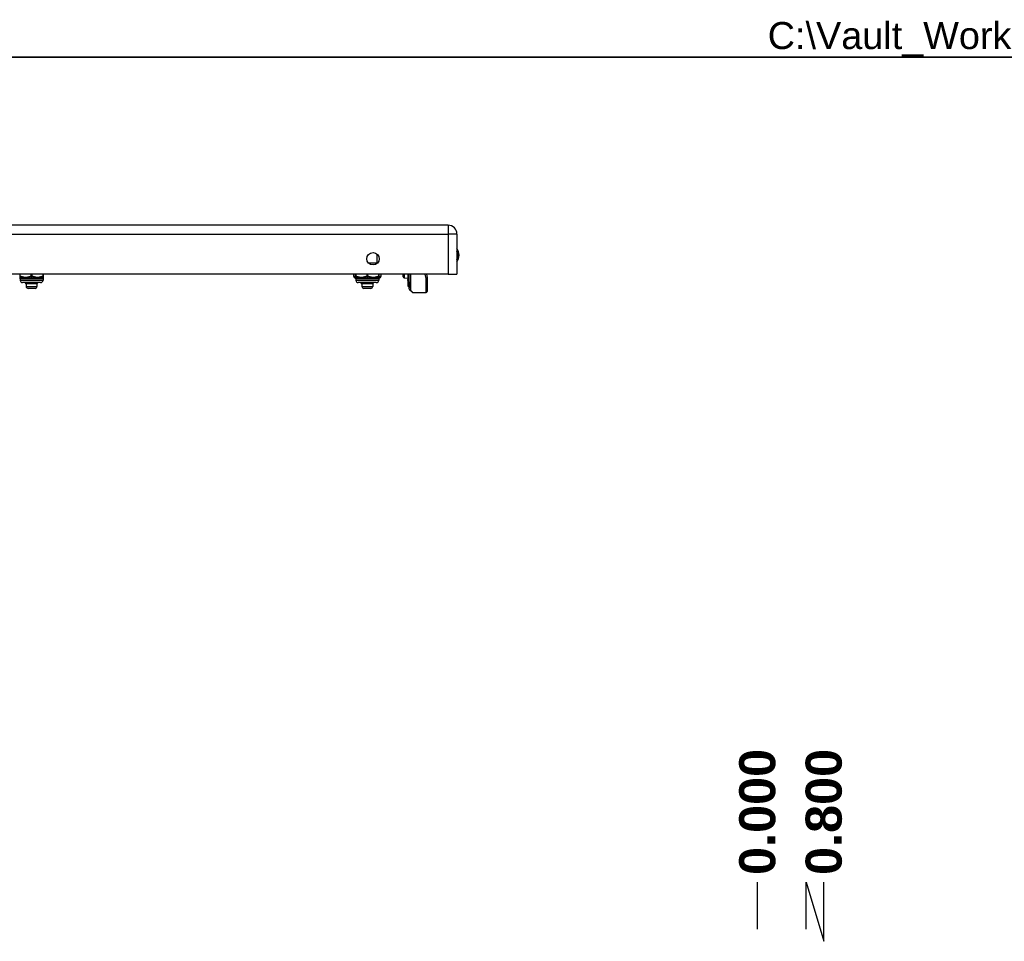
# Model space of a CAD drawing. Header units: inches. Extents: x 0 to 101, y -11 to 66.
# Tile 92 of 118: x 21 to 41, y 47 to 66. Entities that reach past the tile are written whole.
import ezdxf

# ---------------------------------------------------------------- set-up
doc = ezdxf.new("R2010")
doc.units = ezdxf.units.IN
doc.header["$LTSCALE"] = 6.067211
doc.header["$MEASUREMENT"] = 0
doc.layers.get('0').update_dxf_attribs({"lineweight": 25})
for name, color, linetype, lineweight in [('Dimensions(ANSI)', 7, 'Continuous', 25), ('Sketch Geometry(ANSI)', 7, 'Continuous', 25), ('Symbols(ANSI)', 7, 'Continuous', 25), ('Visible Edges(ANSI)', 7, 'Continuous', 25), ('Visible Tangent Edges(ANSI)', 7, 'Continuous', 25)]:
    doc.layers.add(name, color=color, linetype=linetype, lineweight=lineweight)
doc.styles.add('Current-ANSI', font='arial.ttf')
doc.styles.add('Dimension-ANSI', font='arialbd.ttf')
doc.dimstyles.new('INCH-ANSI-VERTICAL', dxfattribs={"dimscale": 6.067211, "dimtxt": 0.12, "dimasz": 0.098425, "dimexe": 0.04, "dimexo": 0.04, "dimgap": 0.031496, "dimtad": 0, "dimtih": 1, "dimtoh": 1, "dimdec": 3, "dimrnd": 1e-08, "dimzin": 0, "dimdsep": 46, "dimtxsty": 'Dimension-ANSI', "dimcen": 0.09, "dimdle": 0.312, "dimclrd": 179, "dimclre": 179, "dimclrt": 7, "dimadec": 1, "dimazin": 0, "dimtfac": 1, "dimtdec": 3, "dimtofl": 0, "dimtmove": 0, "dimatfit": 3, "dimfxl": 1, "dimtolj": 1, "dimtzin": 4, "dimlwd": 25, "dimlwe": 25, "dimarcsym": 0})

# ---------------------------------------------------------------- blocks, each defined once
blk = doc.blocks.new('*D20')
at = {"layer": 'Defpoints', "color": 0, "linetype": 'Continuous', "transparency": 16777216}
for p in [(35.6, 48.213), (35.6, 47.018), (35.6, 47.018)]:
    blk.add_point(p, dxfattribs=at)
at = {"layer": 'Dimensions(ANSI)', "color": 179, "linetype": 'Continuous', "lineweight": 25, "true_color": 0x262658, "transparency": 16777216}
blk.add_line((35.6, 47.261), (35.6, 48.213), dxfattribs=at)
at = {"layer": 'Dimensions(ANSI)', "color": 7, "linetype": 'Continuous', "lineweight": 25, "transparency": 16777216, "insert": (35.6, 49.63), "char_height": 0.7281, "attachment_point": 5, "rotation": 90, "style": 'Dimension-ANSI'}
blk.add_mtext('\\A1;0.000', dxfattribs=at)
blk = doc.blocks.new('*D21')
at = {"layer": 'Defpoints', "color": 0, "linetype": 'Continuous', "transparency": 16777216}
for p in [(36.94, 48.213), (35.6, 47.018), (36.585, 47.018)]:
    blk.add_point(p, dxfattribs=at)
at = {"layer": 'Dimensions(ANSI)', "color": 179, "linetype": 'Continuous', "lineweight": 25, "true_color": 0x262658, "transparency": 16777216}
for p, q in [((36.585, 47.261), (36.585, 48.213)), ((36.585, 48.213), (36.94, 47.018)), ((36.94, 47.018), (36.94, 48.213))]:
    blk.add_line(p, q, dxfattribs=at)
at = {"layer": 'Dimensions(ANSI)', "color": 7, "linetype": 'Continuous', "lineweight": 25, "transparency": 16777216, "insert": (36.94, 49.63), "char_height": 0.7281, "attachment_point": 5, "rotation": 90, "style": 'Dimension-ANSI'}
blk.add_mtext('\\A1;0.800', dxfattribs=at)
blk = doc.blocks.new('Borders 10_EXM - B (Inch)')
at = {"layer": 'Sketch Geometry(ANSI)', "linetype": 'Continuous', "lineweight": 35}
blk.add_line((16.3979, 10.6915), (0.5229, 10.6915), dxfattribs=at)
at = {"layer": 'Symbols(ANSI)', "color": 7, "style": 'Current-ANSI'}
blk.add_attdef('FILENAME_AND_PATH_001', (5.9016, 10.7181), '', height=0.09, dxfattribs=at)

msp = doc.modelspace()

# ---------------------------------------------------------------- linework, layer by layer
at = {"layer": 'Visible Edges(ANSI)'}
for p, q in [((29.3559, 61.4739), (5.1814, 61.4739)), ((29.5358, 61.2941), (29.5358, 60.4885)), ((29.3559, 60.4885), (5.1814, 60.4885)), ((20.712, 60.4885), (20.712, 60.4371)), ((21.1921, 60.4371), (21.1921, 60.4885)), ((21.1921, 60.418), (21.1921, 60.4371)), ((27.4529, 60.4885), (27.4529, 60.4371)), ((27.4863, 60.4885), (27.4863, 60.4371)), ((27.4863, 60.4371), (27.4863, 60.418)), ((27.9664, 60.4371), (27.9664, 60.4885)), ((27.9664, 60.418), (27.9664, 60.4371)), ((27.9998, 60.4885), (27.9998, 60.4371)), ((28.45, 60.4343), (28.45, 60.4885)), ((28.4735, 60.4097), (28.5471, 60.4065)), ((28.5471, 60.4885), (28.5471, 60.3766)), ((28.5691, 60.3293), (28.5691, 60.4885)), ((28.5732, 60.1865), (28.5732, 60.4885)), ((28.9229, 60.4885), (28.9364, 60.4183)), ((28.9369, 60.4137), (28.9369, 60.1377)), ((29.3559, 60.4885), (29.5358, 60.4885)), ((20.7217, 60.3889), (20.7217, 60.3646)), ((21.1339, 60.3161), (20.7702, 60.3161)), ((20.8429, 60.2933), (20.8201, 60.3161)), ((20.8524, 60.2933), (20.8429, 60.2933)), ((20.8429, 60.2933), (20.8429, 60.2351)), ((20.9406, 60.2933), (20.8524, 60.2933)), ((20.9212, 60.295), (20.9187, 60.3161)), ((21.0403, 60.2933), (20.9406, 60.2933)), ((21.0612, 60.2933), (21.0403, 60.2933)), ((21.0612, 60.2933), (21.0733, 60.3054)), ((21.0612, 60.2933), (21.0612, 60.2351)), ((21.0733, 60.3054), (21.084, 60.3161)), ((21.1824, 60.3889), (21.1824, 60.3646)), ((27.496, 60.3889), (27.496, 60.3646)), ((27.9082, 60.3161), (27.5445, 60.3161)), ((27.6172, 60.2933), (27.5944, 60.3161)), ((27.6266, 60.2933), (27.6172, 60.2933)), ((27.6172, 60.2933), (27.6172, 60.2351)), ((27.7149, 60.2933), (27.6266, 60.2933)), ((27.6954, 60.295), (27.693, 60.3161)), ((27.8146, 60.2933), (27.7149, 60.2933)), ((27.8354, 60.2933), (27.8146, 60.2933)), ((27.8354, 60.2933), (27.8476, 60.3054)), ((27.8354, 60.2933), (27.8354, 60.2351)), ((27.8476, 60.3054), (27.8583, 60.3161)), ((27.9567, 60.3889), (27.9567, 60.3646)), ((28.5471, 60.3766), (28.5471, 60.3757)), ((28.5471, 60.3542), (28.5471, 60.3757)), ((28.5471, 60.3542), (28.5471, 60.3502)), ((28.5471, 60.3502), (28.5471, 60.3488)), ((28.5471, 60.3488), (28.5471, 60.2518)), ((28.5471, 60.2518), (28.5471, 60.2435)), ((28.5561, 60.2461), (28.5477, 60.243)), ((28.5691, 60.3293), (28.5691, 60.2266)), ((28.5691, 60.2174), (28.5691, 60.2266)), ((21.0224, 60.1963), (20.8817, 60.1963)), ((27.7966, 60.1963), (27.656, 60.1963)), ((28.6291, 60.1205), (28.5803, 60.1694)), ((28.6462, 60.1134), (28.9126, 60.1134))]:
    msp.add_line(p, q, dxfattribs=at)
at = {"layer": 'Visible Edges(ANSI)', "flags": 128}
for points in [[(20.8444, 60.295), (20.8436, 60.2959), (20.8427, 60.2967), (20.8419, 60.2976), (20.8411, 60.2985), (20.8402, 60.2994), (20.8394, 60.3003), (20.8385, 60.3011), (20.8377, 60.302), (20.8368, 60.3029), (20.836, 60.3038), (20.8351, 60.3047), (20.8343, 60.3055), (20.8334, 60.3064), (20.8326, 60.3073), (20.8317, 60.3082), (20.8309, 60.3091), (20.83, 60.3099), (20.8292, 60.3108), (20.8283, 60.3117), (20.8275, 60.3126), (20.8266, 60.3135), (20.8258, 60.3144), (20.8249, 60.3152), (20.8241, 60.3161)], [(20.839, 60.3161), (20.8399, 60.3152), (20.8408, 60.3144), (20.8416, 60.3135), (20.8425, 60.3126), (20.8434, 60.3117), (20.8443, 60.3108), (20.8452, 60.3099), (20.8461, 60.3091), (20.847, 60.3082), (20.8478, 60.3073), (20.8487, 60.3064), (20.8496, 60.3055), (20.8505, 60.3047), (20.8514, 60.3038), (20.8522, 60.3029), (20.8531, 60.302), (20.854, 60.3011), (20.8549, 60.3003), (20.8558, 60.2994), (20.8566, 60.2985), (20.8575, 60.2976), (20.8584, 60.2967), (20.8593, 60.2959), (20.8602, 60.295)], [(20.8444, 60.295), (20.8444, 60.2957), (20.8444, 60.2963), (20.8444, 60.297), (20.8444, 60.2977), (20.8443, 60.2983), (20.8443, 60.299), (20.8443, 60.2997), (20.8443, 60.3004), (20.8443, 60.301), (20.8442, 60.3017), (20.8442, 60.3024), (20.8442, 60.3031), (20.8442, 60.3037), (20.8442, 60.3044), (20.8442, 60.3051), (20.8441, 60.3058), (20.8441, 60.3064), (20.8441, 60.3071), (20.8441, 60.3078), (20.8441, 60.3084), (20.844, 60.3091), (20.844, 60.3098), (20.844, 60.3105), (20.844, 60.3111)], [(20.8524, 60.2933), (20.852, 60.2933), (20.8517, 60.2933), (20.8514, 60.2933), (20.851, 60.2933), (20.8507, 60.2933), (20.8504, 60.2934), (20.85, 60.2934), (20.8497, 60.2935), (20.8494, 60.2935), (20.849, 60.2936), (20.8487, 60.2936), (20.8484, 60.2937), (20.848, 60.2938), (20.8477, 60.2939), (20.8474, 60.2939), (20.8471, 60.294), (20.8467, 60.2941), (20.8464, 60.2942), (20.8461, 60.2943), (20.8457, 60.2945), (20.8454, 60.2946), (20.8451, 60.2947), (20.8448, 60.2948), (20.8444, 60.295)], [(20.8602, 60.295), (20.8598, 60.2948), (20.8595, 60.2947), (20.8592, 60.2946), (20.8589, 60.2945), (20.8585, 60.2943), (20.8582, 60.2942), (20.8579, 60.2941), (20.8576, 60.294), (20.8573, 60.2939), (20.8569, 60.2938), (20.8566, 60.2938), (20.8563, 60.2937), (20.856, 60.2936), (20.8556, 60.2936), (20.8553, 60.2935), (20.855, 60.2935), (20.8547, 60.2934), (20.8543, 60.2934), (20.854, 60.2933), (20.8537, 60.2933), (20.8534, 60.2933), (20.853, 60.2933), (20.8527, 60.2933), (20.8524, 60.2933)], [(20.9212, 60.295), (20.921, 60.2959), (20.9208, 60.2967), (20.9206, 60.2976), (20.9204, 60.2985), (20.9202, 60.2994), (20.92, 60.3003), (20.9197, 60.3011), (20.9195, 60.302), (20.9193, 60.3029), (20.9191, 60.3038), (20.9189, 60.3047), (20.9187, 60.3055), (20.9185, 60.3064), (20.9183, 60.3073), (20.918, 60.3082), (20.9178, 60.3091), (20.9176, 60.3099), (20.9174, 60.3108), (20.9171, 60.3117), (20.9169, 60.3126), (20.9167, 60.3135), (20.9164, 60.3144), (20.9162, 60.3152), (20.916, 60.3161)], [(20.9406, 60.2933), (20.9398, 60.2933), (20.939, 60.2933), (20.9382, 60.2933), (20.9374, 60.2933), (20.9366, 60.2933), (20.9357, 60.2934), (20.9349, 60.2934), (20.9341, 60.2935), (20.9333, 60.2935), (20.9325, 60.2936), (20.9317, 60.2936), (20.9309, 60.2937), (20.9301, 60.2938), (20.9292, 60.2939), (20.9284, 60.2939), (20.9276, 60.294), (20.9268, 60.2941), (20.926, 60.2942), (20.9252, 60.2943), (20.9244, 60.2945), (20.9236, 60.2946), (20.9228, 60.2947), (20.922, 60.2948), (20.9212, 60.295)], [(20.9597, 60.295), (20.9589, 60.2948), (20.9582, 60.2947), (20.9574, 60.2946), (20.9566, 60.2945), (20.9558, 60.2943), (20.955, 60.2942), (20.9542, 60.2941), (20.9534, 60.294), (20.9526, 60.2939), (20.9518, 60.2938), (20.951, 60.2938), (20.9502, 60.2937), (20.9494, 60.2936), (20.9486, 60.2936), (20.9478, 60.2935), (20.947, 60.2935), (20.9463, 60.2934), (20.9455, 60.2934), (20.9447, 60.2933), (20.9439, 60.2933), (20.9431, 60.2933), (20.9423, 60.2933), (20.9415, 60.2933), (20.9406, 60.2933)], [(20.9544, 60.3161), (20.9547, 60.3152), (20.9549, 60.3144), (20.9552, 60.3135), (20.9554, 60.3126), (20.9556, 60.3117), (20.9559, 60.3108), (20.9561, 60.3099), (20.9563, 60.3091), (20.9565, 60.3082), (20.9568, 60.3073), (20.957, 60.3064), (20.9572, 60.3055), (20.9574, 60.3047), (20.9576, 60.3038), (20.9579, 60.3029), (20.9581, 60.302), (20.9583, 60.3011), (20.9585, 60.3003), (20.9587, 60.2994), (20.9589, 60.2985), (20.9591, 60.2976), (20.9593, 60.2967), (20.9595, 60.2959), (20.9597, 60.295)], [(21.0288, 60.295), (21.0294, 60.2959), (21.0301, 60.2967), (21.0307, 60.2976), (21.0314, 60.2985), (21.032, 60.2994), (21.0326, 60.3003), (21.0333, 60.3011), (21.0339, 60.302), (21.0345, 60.3029), (21.0352, 60.3038), (21.0358, 60.3047), (21.0364, 60.3055), (21.0371, 60.3064), (21.0377, 60.3073), (21.0383, 60.3082), (21.039, 60.3091), (21.0396, 60.3099), (21.0402, 60.3108), (21.0408, 60.3117), (21.0415, 60.3126), (21.0421, 60.3135), (21.0427, 60.3144), (21.0433, 60.3152), (21.0439, 60.3161)], [(21.0403, 60.2933), (21.0398, 60.2933), (21.0394, 60.2933), (21.0389, 60.2933), (21.0384, 60.2933), (21.0379, 60.2933), (21.0374, 60.2934), (21.0369, 60.2934), (21.0365, 60.2935), (21.036, 60.2935), (21.0355, 60.2936), (21.035, 60.2936), (21.0345, 60.2937), (21.0341, 60.2938), (21.0336, 60.2939), (21.0331, 60.2939), (21.0326, 60.294), (21.0321, 60.2941), (21.0317, 60.2942), (21.0312, 60.2943), (21.0307, 60.2945), (21.0302, 60.2946), (21.0297, 60.2947), (21.0293, 60.2948), (21.0288, 60.295)], [(21.0516, 60.295), (21.0512, 60.2948), (21.0507, 60.2947), (21.0502, 60.2946), (21.0498, 60.2945), (21.0493, 60.2943), (21.0488, 60.2942), (21.0483, 60.2941), (21.0479, 60.294), (21.0474, 60.2939), (21.0469, 60.2938), (21.0465, 60.2938), (21.046, 60.2937), (21.0455, 60.2936), (21.0451, 60.2936), (21.0446, 60.2935), (21.0441, 60.2935), (21.0436, 60.2934), (21.0432, 60.2934), (21.0427, 60.2933), (21.0422, 60.2933), (21.0417, 60.2933), (21.0413, 60.2933), (21.0408, 60.2933), (21.0403, 60.2933)], [(21.0516, 60.295), (21.0516, 60.2959), (21.0515, 60.2967), (21.0515, 60.2976), (21.0515, 60.2985), (21.0514, 60.2994), (21.0514, 60.3003), (21.0513, 60.3011), (21.0513, 60.302), (21.0512, 60.3029), (21.0512, 60.3038), (21.0511, 60.3047), (21.0511, 60.3055), (21.051, 60.3064), (21.051, 60.3073), (21.0509, 60.3082), (21.0509, 60.3091), (21.0508, 60.31), (21.0508, 60.3108), (21.0507, 60.3117), (21.0507, 60.3126), (21.0506, 60.3135), (21.0506, 60.3144), (21.0506, 60.3152), (21.0505, 60.3161)], [(21.0675, 60.3161), (21.0669, 60.3152), (21.0662, 60.3144), (21.0656, 60.3135), (21.0649, 60.3126), (21.0643, 60.3117), (21.0636, 60.3108), (21.063, 60.3099), (21.0623, 60.3091), (21.0616, 60.3082), (21.061, 60.3073), (21.0603, 60.3064), (21.0597, 60.3055), (21.059, 60.3047), (21.0583, 60.3038), (21.0577, 60.3029), (21.057, 60.302), (21.0563, 60.3011), (21.0557, 60.3003), (21.055, 60.2994), (21.0543, 60.2985), (21.0537, 60.2976), (21.053, 60.2967), (21.0523, 60.2959), (21.0516, 60.295)], [(27.6187, 60.295), (27.6179, 60.2959), (27.617, 60.2967), (27.6162, 60.2976), (27.6153, 60.2985), (27.6145, 60.2994), (27.6136, 60.3003), (27.6128, 60.3011), (27.6119, 60.302), (27.6111, 60.3029), (27.6103, 60.3038), (27.6094, 60.3047), (27.6086, 60.3055), (27.6077, 60.3064), (27.6069, 60.3073), (27.606, 60.3082), (27.6052, 60.3091), (27.6043, 60.3099), (27.6035, 60.3108), (27.6026, 60.3117), (27.6018, 60.3126), (27.6009, 60.3135), (27.6001, 60.3144), (27.5992, 60.3152), (27.5984, 60.3161)], [(27.6133, 60.3161), (27.6141, 60.3152), (27.615, 60.3144), (27.6159, 60.3135), (27.6168, 60.3126), (27.6177, 60.3117), (27.6186, 60.3108), (27.6195, 60.3099), (27.6203, 60.3091), (27.6212, 60.3082), (27.6221, 60.3073), (27.623, 60.3064), (27.6239, 60.3055), (27.6247, 60.3047), (27.6256, 60.3038), (27.6265, 60.3029), (27.6274, 60.302), (27.6283, 60.3011), (27.6291, 60.3003), (27.63, 60.2994), (27.6309, 60.2985), (27.6318, 60.2976), (27.6327, 60.2967), (27.6335, 60.2959), (27.6344, 60.295)], [(27.6187, 60.295), (27.6187, 60.2957), (27.6187, 60.2963), (27.6186, 60.297), (27.6186, 60.2977), (27.6186, 60.2983), (27.6186, 60.299), (27.6186, 60.2997), (27.6185, 60.3004), (27.6185, 60.301), (27.6185, 60.3017), (27.6185, 60.3024), (27.6185, 60.3031), (27.6185, 60.3037), (27.6184, 60.3044), (27.6184, 60.3051), (27.6184, 60.3058), (27.6184, 60.3064), (27.6184, 60.3071), (27.6183, 60.3078), (27.6183, 60.3084), (27.6183, 60.3091), (27.6183, 60.3098), (27.6183, 60.3105), (27.6183, 60.3111)], [(27.6266, 60.2933), (27.6263, 60.2933), (27.626, 60.2933), (27.6256, 60.2933), (27.6253, 60.2933), (27.625, 60.2933), (27.6246, 60.2934), (27.6243, 60.2934), (27.624, 60.2935), (27.6236, 60.2935), (27.6233, 60.2936), (27.623, 60.2936), (27.6226, 60.2937), (27.6223, 60.2938), (27.622, 60.2939), (27.6217, 60.2939), (27.6213, 60.294), (27.621, 60.2941), (27.6207, 60.2942), (27.6203, 60.2943), (27.62, 60.2945), (27.6197, 60.2946), (27.6194, 60.2947), (27.619, 60.2948), (27.6187, 60.295)], [(27.6344, 60.295), (27.6341, 60.2948), (27.6338, 60.2947), (27.6335, 60.2946), (27.6331, 60.2945), (27.6328, 60.2943), (27.6325, 60.2942), (27.6322, 60.2941), (27.6318, 60.294), (27.6315, 60.2939), (27.6312, 60.2938), (27.6309, 60.2938), (27.6306, 60.2937), (27.6302, 60.2936), (27.6299, 60.2936), (27.6296, 60.2935), (27.6293, 60.2935), (27.6289, 60.2934), (27.6286, 60.2934), (27.6283, 60.2933), (27.628, 60.2933), (27.6276, 60.2933), (27.6273, 60.2933), (27.627, 60.2933), (27.6266, 60.2933)], [(27.6954, 60.295), (27.6952, 60.2959), (27.695, 60.2967), (27.6948, 60.2976), (27.6946, 60.2985), (27.6944, 60.2994), (27.6942, 60.3003), (27.694, 60.3011), (27.6938, 60.302), (27.6936, 60.3029), (27.6934, 60.3038), (27.6932, 60.3047), (27.693, 60.3055), (27.6927, 60.3064), (27.6925, 60.3073), (27.6923, 60.3082), (27.6921, 60.3091), (27.6919, 60.3099), (27.6916, 60.3108), (27.6914, 60.3117), (27.6912, 60.3126), (27.6909, 60.3135), (27.6907, 60.3144), (27.6905, 60.3152), (27.6902, 60.3161)], [(27.7149, 60.2933), (27.7141, 60.2933), (27.7133, 60.2933), (27.7125, 60.2933), (27.7116, 60.2933), (27.7108, 60.2933), (27.71, 60.2934), (27.7092, 60.2934), (27.7084, 60.2935), (27.7076, 60.2935), (27.7068, 60.2936), (27.7059, 60.2936), (27.7051, 60.2937), (27.7043, 60.2938), (27.7035, 60.2939), (27.7027, 60.2939), (27.7019, 60.294), (27.7011, 60.2941), (27.7003, 60.2942), (27.6995, 60.2943), (27.6987, 60.2945), (27.6978, 60.2946), (27.697, 60.2947), (27.6962, 60.2948), (27.6954, 60.295)], [(27.734, 60.295), (27.7332, 60.2948), (27.7324, 60.2947), (27.7316, 60.2946), (27.7308, 60.2945), (27.73, 60.2943), (27.7293, 60.2942), (27.7285, 60.2941), (27.7277, 60.294), (27.7269, 60.2939), (27.7261, 60.2938), (27.7253, 60.2938), (27.7245, 60.2937), (27.7237, 60.2936), (27.7229, 60.2936), (27.7221, 60.2935), (27.7213, 60.2935), (27.7205, 60.2934), (27.7197, 60.2934), (27.7189, 60.2933), (27.7181, 60.2933), (27.7173, 60.2933), (27.7165, 60.2933), (27.7157, 60.2933), (27.7149, 60.2933)], [(27.7287, 60.3161), (27.729, 60.3152), (27.7292, 60.3144), (27.7294, 60.3135), (27.7297, 60.3126), (27.7299, 60.3117), (27.7301, 60.3108), (27.7304, 60.3099), (27.7306, 60.3091), (27.7308, 60.3082), (27.731, 60.3073), (27.7313, 60.3064), (27.7315, 60.3055), (27.7317, 60.3047), (27.7319, 60.3038), (27.7321, 60.3029), (27.7323, 60.302), (27.7326, 60.3011), (27.7328, 60.3003), (27.733, 60.2994), (27.7332, 60.2985), (27.7334, 60.2976), (27.7336, 60.2967), (27.7338, 60.2959), (27.734, 60.295)], [(27.803, 60.295), (27.8037, 60.2959), (27.8043, 60.2967), (27.805, 60.2976), (27.8056, 60.2985), (27.8063, 60.2994), (27.8069, 60.3003), (27.8075, 60.3011), (27.8082, 60.302), (27.8088, 60.3029), (27.8094, 60.3038), (27.8101, 60.3047), (27.8107, 60.3055), (27.8113, 60.3064), (27.812, 60.3073), (27.8126, 60.3082), (27.8132, 60.3091), (27.8139, 60.3099), (27.8145, 60.3108), (27.8151, 60.3117), (27.8157, 60.3126), (27.8164, 60.3135), (27.817, 60.3144), (27.8176, 60.3152), (27.8182, 60.3161)], [(27.8146, 60.2933), (27.8141, 60.2933), (27.8136, 60.2933), (27.8131, 60.2933), (27.8127, 60.2933), (27.8122, 60.2933), (27.8117, 60.2934), (27.8112, 60.2934), (27.8107, 60.2935), (27.8103, 60.2935), (27.8098, 60.2936), (27.8093, 60.2936), (27.8088, 60.2937), (27.8083, 60.2938), (27.8078, 60.2939), (27.8074, 60.2939), (27.8069, 60.294), (27.8064, 60.2941), (27.8059, 60.2942), (27.8054, 60.2943), (27.805, 60.2945), (27.8045, 60.2946), (27.804, 60.2947), (27.8035, 60.2948), (27.803, 60.295)], [(27.8259, 60.295), (27.8254, 60.2948), (27.825, 60.2947), (27.8245, 60.2946), (27.824, 60.2945), (27.8236, 60.2943), (27.8231, 60.2942), (27.8226, 60.2941), (27.8221, 60.294), (27.8217, 60.2939), (27.8212, 60.2938), (27.8207, 60.2938), (27.8203, 60.2937), (27.8198, 60.2936), (27.8193, 60.2936), (27.8188, 60.2935), (27.8184, 60.2935), (27.8179, 60.2934), (27.8174, 60.2934), (27.817, 60.2933), (27.8165, 60.2933), (27.816, 60.2933), (27.8155, 60.2933), (27.8151, 60.2933), (27.8146, 60.2933)], [(27.8259, 60.295), (27.8259, 60.2959), (27.8258, 60.2967), (27.8258, 60.2976), (27.8257, 60.2985), (27.8257, 60.2994), (27.8256, 60.3003), (27.8256, 60.3011), (27.8255, 60.302), (27.8255, 60.3029), (27.8254, 60.3038), (27.8254, 60.3047), (27.8253, 60.3055), (27.8253, 60.3064), (27.8252, 60.3073), (27.8252, 60.3082), (27.8252, 60.3091), (27.8251, 60.31), (27.8251, 60.3108), (27.825, 60.3117), (27.825, 60.3126), (27.8249, 60.3135), (27.8249, 60.3144), (27.8248, 60.3152), (27.8248, 60.3161)], [(27.8418, 60.3161), (27.8411, 60.3152), (27.8405, 60.3144), (27.8398, 60.3135), (27.8392, 60.3126), (27.8385, 60.3117), (27.8379, 60.3108), (27.8372, 60.3099), (27.8366, 60.3091), (27.8359, 60.3082), (27.8353, 60.3073), (27.8346, 60.3064), (27.8339, 60.3055), (27.8333, 60.3047), (27.8326, 60.3038), (27.8319, 60.3029), (27.8313, 60.302), (27.8306, 60.3011), (27.8299, 60.3003), (27.8293, 60.2994), (27.8286, 60.2985), (27.8279, 60.2976), (27.8273, 60.2967), (27.8266, 60.2959), (27.8259, 60.295)]]:
    msp.add_lwpolyline(points, dxfattribs=at)
at = {"layer": 'Visible Edges(ANSI)'}
msp.add_circle((27.8421, 60.7965), 0.125, dxfattribs=at)
for centre, radius, start, end in [((29.3559, 61.2941), 0.1798, 0, 90), ((29.3473, 60.8679), 0.231, 324.68636, 35.31364), ((20.7363, 60.418), 0.0242, 180, 216.8699), ((20.6975, 60.3889), 0.0242, 0, 36.8699), ((21.2066, 60.3889), 0.0242, 143.1301, 180), ((21.1679, 60.418), 0.0242, 323.1301, 0), ((27.4771, 60.4371), 0.0242, 180, 263.59345), ((27.4717, 60.3889), 0.0242, 36.8699, 83.59345), ((27.5105, 60.418), 0.0242, 180, 216.8699), ((27.4717, 60.3889), 0.0242, 0, 36.8699), ((27.9809, 60.3889), 0.0242, 143.1301, 180), ((27.9421, 60.418), 0.0242, 323.1301, 0), ((27.9809, 60.3889), 0.0242, 96.40655, 143.1301), ((27.9755, 60.4371), 0.0242, 276.40655, 0), ((28.4746, 60.4343), 0.0246, 180, 267.5), ((28.9126, 60.4137), 0.0242, 0, 10.94089), ((20.7702, 60.3646), 0.0485, 180, 270), ((20.8817, 60.2351), 0.0388, 180, 270), ((21.0224, 60.2351), 0.0388, 270, 0), ((21.1339, 60.3646), 0.0485, 270, 0), ((27.5445, 60.3646), 0.0485, 180, 270), ((27.656, 60.2351), 0.0388, 180, 270), ((27.7966, 60.2351), 0.0388, 270, 0), ((27.9082, 60.3646), 0.0485, 270, 0), ((28.5476, 60.2435), 0.000485, 180, 290), ((28.5594, 60.237), 0.0097, 0, 110), ((28.574, 60.2174), 0.00485, 180, 259.97953), ((28.5974, 60.1865), 0.0242, 180, 225), ((28.6462, 60.1377), 0.0242, 225, 270), ((28.9126, 60.1377), 0.0242, 270, 0)]:
    msp.add_arc(centre, radius, start, end, dxfattribs=at)
at = {"layer": 'Visible Tangent Edges(ANSI)'}
for p, q in [((29.3559, 61.4739), (29.3559, 61.2941)), ((5.1814, 61.2941), (29.3559, 61.2941)), ((29.5358, 61.2941), (29.3559, 61.2941)), ((29.3559, 61.2941), (29.3559, 60.4885)), ((27.9283, 60.713), (27.9283, 60.887)), ((27.749, 60.713), (27.9283, 60.713)), ((27.9283, 60.713), (27.9283, 60.7059)), ((27.9352, 60.713), (27.9283, 60.713)), ((20.712, 60.4371), (20.7241, 60.4371)), ((20.7241, 60.4371), (20.7241, 60.4885)), ((20.9399, 60.4885), (20.9399, 60.4371)), ((20.9399, 60.4371), (20.9642, 60.4371)), ((20.9642, 60.4371), (20.9642, 60.4885)), ((21.18, 60.4885), (21.18, 60.4371)), ((21.18, 60.4371), (21.1921, 60.4371)), ((27.4529, 60.4371), (27.4561, 60.4371)), ((27.4561, 60.4371), (27.4561, 60.4885)), ((27.4863, 60.4371), (27.4984, 60.4371)), ((27.4984, 60.4371), (27.4984, 60.4885)), ((27.7142, 60.4885), (27.7142, 60.4371)), ((27.7142, 60.4371), (27.7384, 60.4371)), ((27.7384, 60.4371), (27.7384, 60.4885)), ((27.9542, 60.4885), (27.9542, 60.4371)), ((27.9542, 60.4371), (27.9664, 60.4371)), ((27.9965, 60.4885), (27.9965, 60.4371)), ((27.9965, 60.4371), (27.9998, 60.4371)), ((28.4735, 60.4885), (28.4735, 60.4097)), ((28.5477, 60.4885), (28.5477, 60.3762)), ((28.5561, 60.357), (28.5561, 60.4885)), ((28.5974, 60.4885), (28.5974, 60.1643)), ((28.9126, 60.4008), (28.8963, 60.4885)), ((28.9126, 60.1134), (28.9126, 60.4008)), ((21.1824, 60.3889), (20.7217, 60.3889)), ((20.7217, 60.3646), (21.1824, 60.3646)), ((20.8429, 60.2351), (21.0612, 60.2351)), ((27.9567, 60.3889), (27.496, 60.3889)), ((27.496, 60.3646), (27.9567, 60.3646)), ((27.6172, 60.2351), (27.8354, 60.2351)), ((28.5474, 60.3755), (28.5474, 60.354)), ((28.5474, 60.354), (28.5561, 60.357)), ((28.5474, 60.35), (28.5474, 60.354)), ((28.5477, 60.2514), (28.5477, 60.3483)), ((28.5477, 60.2514), (28.5561, 60.2544)), ((28.5477, 60.2514), (28.5477, 60.243)), ((28.5561, 60.357), (28.5561, 60.2544)), ((28.5561, 60.2461), (28.5561, 60.2544)), ((28.5974, 60.1643), (28.6462, 60.1134))]:
    msp.add_line(p, q, dxfattribs=at)
at = {"layer": 'Visible Tangent Edges(ANSI)', "flags": 128}
for points in [[(20.7169, 60.4034), (20.7169, 60.4034), (20.717, 60.4036), (20.7172, 60.4038), (20.7175, 60.404), (20.7178, 60.4044), (20.7182, 60.4047), (20.7187, 60.4052), (20.7192, 60.4056), (20.7198, 60.4061), (20.7204, 60.4066), (20.7211, 60.4072), (20.7219, 60.4077), (20.7227, 60.4083), (20.7235, 60.4089), (20.7244, 60.4094), (20.7254, 60.41), (20.7263, 60.4105), (20.7273, 60.411), (20.7284, 60.4114), (20.7294, 60.4118), (20.7305, 60.4122), (20.7316, 60.4125), (20.7328, 60.4128), (20.7339, 60.413)], [(20.9399, 60.4371), (20.9309, 60.4362), (20.9218, 60.4348), (20.9129, 60.4331), (20.9039, 60.4311), (20.895, 60.4289), (20.886, 60.4266), (20.8771, 60.4244), (20.8682, 60.4224), (20.8592, 60.4206), (20.8502, 60.4192), (20.8412, 60.4183), (20.8321, 60.418), (20.823, 60.4183), (20.8139, 60.4192), (20.8049, 60.4206), (20.796, 60.4224), (20.787, 60.4244), (20.7781, 60.4266), (20.7691, 60.4289), (20.7602, 60.4311), (20.7512, 60.4331), (20.7422, 60.4348), (20.7332, 60.4362), (20.7241, 60.4371)], [(20.7339, 60.413), (20.7409, 60.4125), (20.7481, 60.4118), (20.7556, 60.411), (20.7634, 60.41), (20.7714, 60.4089), (20.7796, 60.4077), (20.7881, 60.4066), (20.7969, 60.4056), (20.8059, 60.4047), (20.8152, 60.404), (20.8247, 60.4036), (20.8345, 60.4034), (20.8445, 60.4036), (20.8545, 60.404), (20.8645, 60.4047), (20.8745, 60.4056), (20.8845, 60.4066), (20.8944, 60.4077), (20.9043, 60.4089), (20.9141, 60.41), (20.9238, 60.411), (20.9333, 60.4118), (20.9428, 60.4125), (20.9521, 60.413)], [(20.9521, 60.413), (20.9613, 60.4125), (20.9708, 60.4118), (20.9803, 60.411), (20.9901, 60.41), (20.9999, 60.4089), (21.0098, 60.4077), (21.0197, 60.4066), (21.0297, 60.4056), (21.0397, 60.4047), (21.0497, 60.404), (21.0597, 60.4036), (21.0697, 60.4034), (21.0795, 60.4036), (21.0891, 60.404), (21.0983, 60.4047), (21.1074, 60.4056), (21.1161, 60.4066), (21.1246, 60.4077), (21.1328, 60.4089), (21.1408, 60.41), (21.1485, 60.411), (21.156, 60.4118), (21.1632, 60.4125), (21.1702, 60.413)], [(21.18, 60.4371), (21.1709, 60.4362), (21.1619, 60.4348), (21.1529, 60.4331), (21.144, 60.4311), (21.135, 60.4289), (21.1261, 60.4266), (21.1172, 60.4244), (21.1082, 60.4224), (21.0992, 60.4206), (21.0902, 60.4192), (21.0812, 60.4183), (21.0721, 60.418), (21.063, 60.4183), (21.054, 60.4192), (21.045, 60.4206), (21.036, 60.4224), (21.027, 60.4244), (21.0181, 60.4266), (21.0091, 60.4289), (21.0002, 60.4311), (20.9912, 60.4331), (20.9823, 60.4348), (20.9732, 60.4362), (20.9642, 60.4371)], [(21.1702, 60.413), (21.1713, 60.4128), (21.1725, 60.4125), (21.1736, 60.4122), (21.1747, 60.4118), (21.1757, 60.4114), (21.1768, 60.411), (21.1778, 60.4105), (21.1787, 60.41), (21.1797, 60.4094), (21.1806, 60.4089), (21.1814, 60.4083), (21.1822, 60.4077), (21.1829, 60.4072), (21.1836, 60.4066), (21.1843, 60.4061), (21.1849, 60.4056), (21.1854, 60.4052), (21.1859, 60.4047), (21.1863, 60.4044), (21.1866, 60.404), (21.1869, 60.4038), (21.1871, 60.4036), (21.1872, 60.4035), (21.1873, 60.4034)], [(27.4862, 60.4271), (27.485, 60.4276), (27.4837, 60.4281), (27.4825, 60.4287), (27.4812, 60.4292), (27.48, 60.4298), (27.4787, 60.4303), (27.4775, 60.4308), (27.4762, 60.4313), (27.475, 60.4318), (27.4737, 60.4323), (27.4725, 60.4328), (27.4712, 60.4333), (27.47, 60.4337), (27.4687, 60.4341), (27.4675, 60.4345), (27.4662, 60.4349), (27.465, 60.4353), (27.4637, 60.4356), (27.4625, 60.4359), (27.4612, 60.4362), (27.4599, 60.4365), (27.4587, 60.4367), (27.4574, 60.4369), (27.4561, 60.4371)], [(27.4744, 60.413), (27.4749, 60.4129), (27.4754, 60.4128), (27.4759, 60.4127), (27.4764, 60.4127), (27.4769, 60.4126), (27.4774, 60.4125), (27.4779, 60.4124), (27.4785, 60.4122), (27.479, 60.4121), (27.4795, 60.412), (27.4801, 60.4118), (27.4806, 60.4117), (27.4812, 60.4115), (27.4817, 60.4114), (27.4823, 60.4112), (27.4829, 60.411), (27.4835, 60.4109), (27.4841, 60.4107), (27.4847, 60.4105), (27.4853, 60.4103), (27.4859, 60.4101), (27.4865, 60.4099), (27.4872, 60.4097), (27.4878, 60.4096)], [(27.4911, 60.4034), (27.4912, 60.4034), (27.4913, 60.4036), (27.4915, 60.4038), (27.4917, 60.404), (27.4921, 60.4044), (27.4925, 60.4047), (27.4929, 60.4052), (27.4935, 60.4056), (27.4941, 60.4061), (27.4947, 60.4066), (27.4954, 60.4072), (27.4962, 60.4077), (27.497, 60.4083), (27.4978, 60.4089), (27.4987, 60.4094), (27.4996, 60.41), (27.5006, 60.4105), (27.5016, 60.411), (27.5026, 60.4114), (27.5037, 60.4118), (27.5048, 60.4122), (27.5059, 60.4125), (27.507, 60.4128), (27.5082, 60.413)], [(27.7142, 60.4371), (27.7051, 60.4362), (27.6961, 60.4348), (27.6871, 60.4331), (27.6782, 60.4311), (27.6692, 60.4289), (27.6603, 60.4266), (27.6514, 60.4244), (27.6424, 60.4224), (27.6334, 60.4206), (27.6245, 60.4192), (27.6154, 60.4183), (27.6063, 60.418), (27.5972, 60.4183), (27.5882, 60.4192), (27.5792, 60.4206), (27.5702, 60.4224), (27.5613, 60.4244), (27.5523, 60.4266), (27.5434, 60.4289), (27.5344, 60.4311), (27.5255, 60.4331), (27.5165, 60.4348), (27.5075, 60.4362), (27.4984, 60.4371)], [(27.5082, 60.413), (27.5152, 60.4125), (27.5224, 60.4118), (27.5299, 60.411), (27.5376, 60.41), (27.5456, 60.4089), (27.5539, 60.4077), (27.5624, 60.4066), (27.5712, 60.4056), (27.5802, 60.4047), (27.5895, 60.404), (27.599, 60.4036), (27.6088, 60.4034), (27.6187, 60.4036), (27.6287, 60.404), (27.6387, 60.4047), (27.6488, 60.4056), (27.6587, 60.4066), (27.6687, 60.4077), (27.6786, 60.4089), (27.6883, 60.41), (27.698, 60.411), (27.7076, 60.4118), (27.717, 60.4125), (27.7263, 60.413)], [(27.7263, 60.413), (27.7356, 60.4125), (27.745, 60.4118), (27.7546, 60.411), (27.7643, 60.41), (27.7741, 60.4089), (27.784, 60.4077), (27.794, 60.4066), (27.804, 60.4056), (27.814, 60.4047), (27.824, 60.404), (27.834, 60.4036), (27.8439, 60.4034), (27.8538, 60.4036), (27.8633, 60.404), (27.8726, 60.4047), (27.8816, 60.4056), (27.8904, 60.4066), (27.8989, 60.4077), (27.9071, 60.4089), (27.9151, 60.41), (27.9228, 60.411), (27.9302, 60.4118), (27.9375, 60.4125), (27.9445, 60.413)], [(27.9542, 60.4371), (27.9452, 60.4362), (27.9362, 60.4348), (27.9272, 60.4331), (27.9182, 60.4311), (27.9093, 60.4289), (27.9004, 60.4266), (27.8914, 60.4244), (27.8825, 60.4224), (27.8735, 60.4206), (27.8645, 60.4192), (27.8555, 60.4183), (27.8464, 60.418), (27.8373, 60.4183), (27.8282, 60.4192), (27.8192, 60.4206), (27.8102, 60.4224), (27.8013, 60.4244), (27.7923, 60.4266), (27.7834, 60.4289), (27.7745, 60.4311), (27.7655, 60.4331), (27.7565, 60.4348), (27.7475, 60.4362), (27.7384, 60.4371)], [(27.9445, 60.413), (27.9456, 60.4128), (27.9467, 60.4125), (27.9479, 60.4122), (27.9489, 60.4118), (27.95, 60.4114), (27.951, 60.411), (27.952, 60.4105), (27.953, 60.41), (27.9539, 60.4094), (27.9548, 60.4089), (27.9557, 60.4083), (27.9565, 60.4077), (27.9572, 60.4072), (27.9579, 60.4066), (27.9586, 60.4061), (27.9591, 60.4056), (27.9597, 60.4052), (27.9601, 60.4047), (27.9606, 60.4044), (27.9609, 60.404), (27.9612, 60.4038), (27.9614, 60.4036), (27.9615, 60.4035), (27.9615, 60.4034)], [(27.9648, 60.4095), (27.9655, 60.4097), (27.9661, 60.4099), (27.9667, 60.4101), (27.9674, 60.4103), (27.968, 60.4105), (27.9686, 60.4107), (27.9692, 60.4109), (27.9697, 60.411), (27.9703, 60.4112), (27.9709, 60.4114), (27.9715, 60.4115), (27.972, 60.4117), (27.9726, 60.4118), (27.9731, 60.412), (27.9737, 60.4121), (27.9742, 60.4122), (27.9747, 60.4124), (27.9752, 60.4125), (27.9757, 60.4126), (27.9762, 60.4127), (27.9767, 60.4127), (27.9772, 60.4128), (27.9777, 60.4129), (27.9782, 60.413)], [(27.9965, 60.4371), (27.9952, 60.4369), (27.994, 60.4367), (27.9927, 60.4365), (27.9914, 60.4362), (27.9902, 60.4359), (27.9889, 60.4356), (27.9877, 60.4353), (27.9864, 60.4349), (27.9851, 60.4345), (27.9839, 60.4341), (27.9826, 60.4337), (27.9814, 60.4333), (27.9801, 60.4328), (27.9789, 60.4323), (27.9776, 60.4318), (27.9764, 60.4313), (27.9751, 60.4308), (27.9739, 60.4303), (27.9726, 60.4298), (27.9714, 60.4292), (27.9701, 60.4287), (27.9689, 60.4281), (27.9676, 60.4276), (27.9664, 60.4271)], [(28.5474, 60.3755), (28.5474, 60.3755), (28.5474, 60.3755), (28.5473, 60.3756), (28.5473, 60.3756), (28.5473, 60.3756), (28.5473, 60.3757), (28.5473, 60.3757), (28.5472, 60.3758), (28.5472, 60.3758), (28.5472, 60.3759), (28.5472, 60.3759), (28.5472, 60.376), (28.5472, 60.376), (28.5471, 60.3761), (28.5471, 60.3761), (28.5471, 60.3761), (28.5471, 60.3762), (28.5471, 60.3763), (28.5471, 60.3763), (28.5471, 60.3764), (28.5471, 60.3764), (28.5471, 60.3765), (28.5471, 60.3765), (28.5471, 60.3766)], [(28.5471, 60.3488), (28.5471, 60.3488), (28.5471, 60.3488), (28.5471, 60.3488), (28.5471, 60.3489), (28.5471, 60.3489), (28.5471, 60.3489), (28.5471, 60.349), (28.5471, 60.349), (28.5471, 60.3491), (28.5472, 60.3491), (28.5472, 60.3491), (28.5472, 60.3492), (28.5472, 60.3492), (28.5472, 60.3493), (28.5472, 60.3493), (28.5473, 60.3494), (28.5473, 60.3495), (28.5473, 60.3495), (28.5473, 60.3496), (28.5473, 60.3497), (28.5473, 60.3497), (28.5474, 60.3498), (28.5474, 60.3499), (28.5474, 60.35)], [(28.5474, 60.3755), (28.5474, 60.3755), (28.5474, 60.3755), (28.5475, 60.3756), (28.5475, 60.3756), (28.5475, 60.3756), (28.5475, 60.3756), (28.5476, 60.3757), (28.5476, 60.3757), (28.5476, 60.3757), (28.5476, 60.3758), (28.5476, 60.3758), (28.5476, 60.3758), (28.5476, 60.3759), (28.5477, 60.3759), (28.5477, 60.3759), (28.5477, 60.3759), (28.5477, 60.376), (28.5477, 60.376), (28.5477, 60.376), (28.5477, 60.3761), (28.5477, 60.3761), (28.5477, 60.3761), (28.5477, 60.3761), (28.5477, 60.3762)], [(28.5477, 60.3483), (28.5477, 60.3484), (28.5477, 60.3485), (28.5477, 60.3485), (28.5477, 60.3486), (28.5477, 60.3487), (28.5477, 60.3487), (28.5477, 60.3488), (28.5477, 60.3489), (28.5477, 60.3489), (28.5476, 60.349), (28.5476, 60.3491), (28.5476, 60.3492), (28.5476, 60.3492), (28.5476, 60.3493), (28.5476, 60.3494), (28.5475, 60.3494), (28.5475, 60.3495), (28.5475, 60.3496), (28.5475, 60.3496), (28.5475, 60.3497), (28.5475, 60.3498), (28.5474, 60.3498), (28.5474, 60.3499), (28.5474, 60.35)]]:
    msp.add_lwpolyline(points, dxfattribs=at)
at = {"layer": 'Visible Tangent Edges(ANSI)'}
msp.add_arc((29.3473, 60.8679), 0.2067, 335.74392, 24.25608, dxfattribs=at)
for centre, major_axis, ratio, start_param, end_param in [((20.7363, 60.4371), (-0.0242, 0), 0.9984278, 0, 1.4740119), ((20.7363, 60.4371), (-0.0016, -0.0242), 0.4992139, 4.7447403, 6.2187522), ((20.9521, 60.4371), (0.0016, -0.0242), 0.4992139, 4.6800377, 6.1540496), ((20.9521, 60.4371), (-0.0016, -0.0242), 0.4992139, 0.1291357, 1.6031476), ((21.1679, 60.4371), (0.0242, 0), 0.9984278, 4.8091734, 6.2831853), ((21.1679, 60.4371), (0.0016, -0.0242), 0.4992139, 0.0644331, 1.538445), ((27.4771, 60.4371), (-0.0027, -0.0241), 0.8646638, 4.8091734, 6.2831853), ((27.5105, 60.4371), (-0.0242, 0), 0.9984278, 0, 1.4740119), ((27.5105, 60.4371), (-0.0016, -0.0242), 0.4992139, 4.7447403, 6.2187522), ((27.7263, 60.4371), (0.0016, -0.0242), 0.4992139, 4.6800377, 6.1540496), ((27.7263, 60.4371), (-0.0016, -0.0242), 0.4992139, 0.1291357, 1.6031476), ((27.9421, 60.4371), (0.0242, 0), 0.9984278, 4.8091734, 6.2831853), ((27.9421, 60.4371), (0.0016, -0.0242), 0.4992139, 0.0644331, 1.538445), ((27.9755, 60.4371), (0.0027, -0.0241), 0.8646638, 0, 1.4740119), ((28.9126, 60.4137), (0.0238, 0.0046), 0.5264422, 4.6109717, 6.2831853), ((28.9126, 60.4137), (0.0242, 0), 0.5334331, 4.712389, 6.2831853), ((28.5476, 60.3766), (-0.000485, 0), 0.8361884, 0, 1.9198622), ((28.5473, 60.3757), (-0.000242, 0), 0.8398992, 0, 1.9198622), ((28.5473, 60.3542), (-0.000242, 0), 0.9693423, 0, 1.9198622), ((28.5473, 60.3502), (-0.000242, 0), 0.9693423, 0, 1.9198622), ((28.5476, 60.3488), (-0.000452, -0.00017), 0.9764326, 5.9341195, 7.8539816), ((28.5476, 60.2518), (-0.000485, 0), 0.9693423, 0, 1.9198622), ((28.5594, 60.3482), (0.0097, 0), 0.9693423, 0, 1.9198622), ((28.5594, 60.2455), (0.0097, 0), 0.9693423, 0, 1.9198622), ((28.574, 60.3293), (-0.00485, 0), 0.9693423, 0, 1.3959061), ((28.574, 60.2266), (-0.00485, 0), 0.9693423, 0, 1.3959061), ((28.5974, 60.1865), (-0.0242, 0), 0.9174503, 0, 1.5707963), ((28.5974, 60.1865), (-0.0171, -0.0171), 0.8524616, 0, 0.8648749)]:
    msp.add_ellipse(centre, major_axis=major_axis, ratio=ratio, start_param=start_param, end_param=end_param, dxfattribs=at)

# ---------------------------------------------------------------- block references
at = {"xscale": 6.067211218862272, "yscale": 6.067211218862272, "zscale": 6.067211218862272}
msp.add_blockref('Borders 10_EXM - B (Inch)', (0, 0), dxfattribs=at).add_auto_attribs({'FILENAME_AND_PATH_001': 'C:\\Vault_Workspace\\Inventor_Dwg\\BoxCad\\Result\\5412ESW202010\\5412ESW202010.idw'})

# ---------------------------------------------------------------- dimensions: what is measured, and where the dimension line sits
at = {"layer": 'Dimensions(ANSI)', "color": 179, "linetype": 'Continuous', "lineweight": 25, "true_color": 0x262658}
for feature_location, offset, origin, picture, middle in [((35.599787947, 47.0182894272), (0, 1.1943329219), (35.599787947, 47.0182894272), '*D20', (35.599787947, 49.6299048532)), ((36.5852, 47.0183), (0.3551, 1.1943), (35.5998, 47.0183), '*D21', (36.9403, 49.6299))]:
    dim = msp.add_ordinate_dim(feature_location=feature_location, offset=offset, dtype=1, origin=origin, dimstyle='INCH-ANSI-VERTICAL', override={"dimgap": 0.031496, "dimtad": 0, "dimdec": 3, "dimlfac": 0.811847, "dimtol": 0, "dimlim": 0, "dimtp": 0, "dimtm": 0, "dimtdec": 3}, dxfattribs=at)
    dim.commit()
    dim.dimension.update_dxf_attribs({"geometry": picture, "text_midpoint": middle})

doc.saveas('drawing.dxf')
